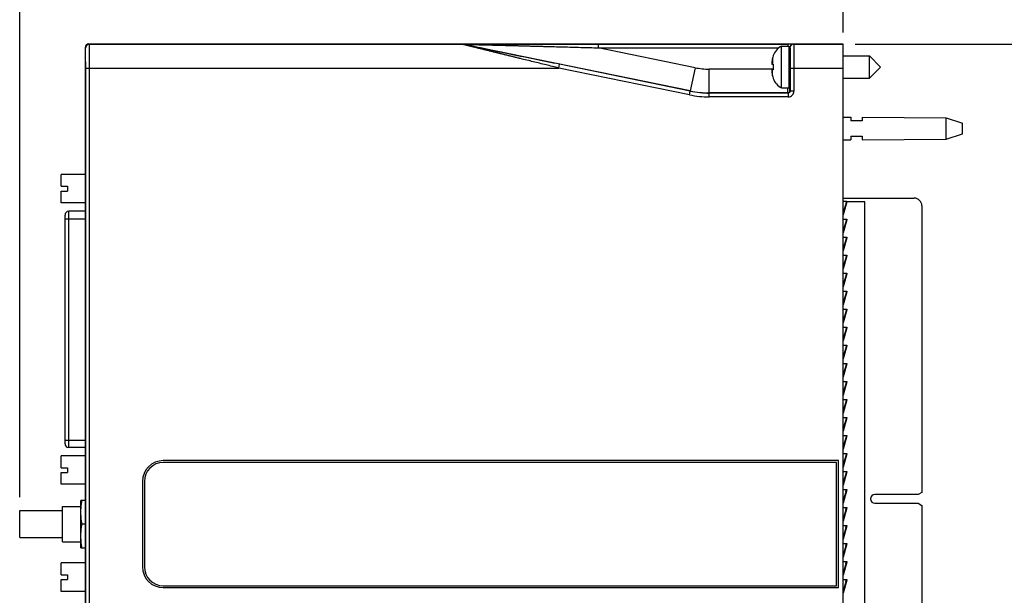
# Model space of a CAD drawing. Header units: inches. Extents: x 0 to 22, y 0 to 17.
# Tile 4 of 23: x 7.7 to 12.9, y 8.2 to 11.2. Entities that reach past the tile are written whole.
import ezdxf

# ---------------------------------------------------------------- set-up
doc = ezdxf.new("R2010")
doc.units = ezdxf.units.IN
doc.header["$LTSCALE"] = 1.21
doc.header["$MEASUREMENT"] = 0
doc.layers.get('0').update_dxf_attribs({"linetype": 'CONTINUOUS'})
doc.layers.add('DIMENSIONS', color=7, linetype='CONTINUOUS')
doc.styles.get("Standard").update_dxf_attribs({"font": 'txt', "width": 0.8})
doc.dimstyles.new('DIMSTYLE_2', dxfattribs={"dimtxt": 0.125, "dimasz": 0.18, "dimexe": 0.18, "dimexo": 0.0625, "dimgap": 0.09, "dimtad": 0, "dimtih": 1, "dimtoh": 1, "dimdec": 3, "dimzin": 4, "dimdsep": 46, "dimtxsty": 'STANDARD', "dimblk": '_FILLED', "dimblk1": '_FILLED', "dimblk2": '_FILLED', "dimcen": 0.09, "dimadec": 0, "dimazin": 0, "dimtp": 0.01, "dimtm": 0.01, "dimtfac": 1, "dimtdec": 3, "dimtofl": 0, "dimtmove": 0, "dimatfit": 3, "dimldrblk": '_FILLED', "dimfxl": 1, "dimtolj": 1, "dimtzin": 4, "dimarcsym": 0})

# ---------------------------------------------------------------- blocks, each defined once
blk = doc.blocks.new('_FILLED')
at = {"color": 0, "linetype": 'BYBLOCK'}
blk.add_solid([(0, 0), (-1, 0.174), (-1, -0.174)], dxfattribs=at)
blk = doc.blocks.new('*D11')
at = {"layer": 'DIMENSIONS', "color": 2, "linetype": 'CONTINUOUS'}
for p, q in [((7.6903, 8.6871), (7.6903, 11.9531)), ((12.0353, 11.1383), (12.0353, 11.9531)), ((7.6903, 11.8281), (9.0878, 11.8281)), ((12.0353, 11.8281), (10.6378, 11.8281))]:
    blk.add_line(p, q, dxfattribs=at)
at = {"layer": 'DIMENSIONS', "color": 2, "linetype": 'CONTINUOUS', "xscale": 0.18, "yscale": 0.18, "zscale": 0.18, "rotation": 180}
blk.add_blockref('_FILLED', (7.6903, 11.8281), dxfattribs=at)
at = {"layer": 'DIMENSIONS', "color": 2, "linetype": 'CONTINUOUS', "xscale": 0.18, "yscale": 0.18, "zscale": 0.18}
blk.add_blockref('_FILLED', (12.0353, 11.8281), dxfattribs=at)
at = {"layer": 'DIMENSIONS', "color": 2, "linetype": 'CONTINUOUS', "insert": (9.8628, 11.8906), "char_height": 0.125, "width": 1.425, "attachment_point": 2, "line_spacing_factor": 0.9}
blk.add_mtext('4.345{\\Ftxt.shx;\\W1.000000;\\H0.125000; }[110.36]', dxfattribs=at)
blk = doc.blocks.new('*D18')
at = {"layer": 'DIMENSIONS', "color": 2, "linetype": 'CONTINUOUS'}
for p, q in [((12.0978, 11.0775), (13.7903, 11.0775)), ((13.6653, 11.0775), (13.6653, 8.67)), ((13.6653, 6.0125), (13.6653, 8.42)), ((12.0978, 6.0125), (13.7903, 6.0125))]:
    blk.add_line(p, q, dxfattribs=at)
at = {"layer": 'DIMENSIONS', "color": 2, "linetype": 'CONTINUOUS', "xscale": 0.18, "yscale": 0.18, "zscale": 0.18}
for p, rotation in [((13.6653, 11.0775), 90), ((13.6653, 6.0125), 270)]:
    blk.add_blockref('_FILLED', p, dxfattribs=dict(at, rotation=rotation))
at = {"layer": 'DIMENSIONS', "color": 2, "linetype": 'CONTINUOUS', "insert": (13.6653, 8.6075), "char_height": 0.125, "width": 1.425, "attachment_point": 2, "line_spacing_factor": 0.9}
blk.add_mtext('5.065{\\Ftxt.shx;\\W1.000000;\\H0.125000; }[128.65]', dxfattribs=at)

msp = doc.modelspace()

# ---------------------------------------------------------------- linework, layer by layer
at = {"color": 9, "linetype": 'CONTINUOUS'}
for p, q in [((8.0575, 11.0758), (8.0553, 11.0781)), ((8.0575, 11.0758), (10.0276, 11.0758)), ((10.0276, 11.0758), (10.0276, 11.0761)), ((10.0316, 11.0754), (10.0316, 11.0756)), ((11.2284, 10.8302), (10.0316, 11.0756)), ((10.7431, 11.0773), (10.7431, 11.0573)), ((10.7431, 11.0773), (11.7433, 11.0773)), ((11.7433, 11.0773), (11.7433, 11.0663)), ((11.7733, 11.0771), (11.7746, 11.0758)), ((11.7746, 11.0758), (12.0353, 11.0758)), ((8.0375, 11.0558), (8.0353, 11.0581)), ((10.7431, 11.0573), (11.6959, 11.0573)), ((11.2535, 10.9526), (10.7431, 11.0573)), ((11.7503, 11.0572), (11.7533, 11.0571)), ((11.7533, 10.9955), (11.7533, 11.0571)), ((11.7533, 11.0571), (11.7546, 11.0558)), ((10.5349, 10.9508), (10.539, 10.9704)), ((11.2283, 10.829), (10.539, 10.9704)), ((11.6621, 11.002), (11.6621, 10.971)), ((11.7542, 10.9167), (11.7542, 10.9954)), ((8.0384, 6.1393), (8.0384, 10.9508)), ((8.0384, 10.9508), (10.5349, 10.9508)), ((8.0584, 6.1393), (8.0584, 10.9508)), ((11.2243, 10.8094), (10.5349, 10.9508)), ((11.2535, 10.9526), (11.2284, 10.8302)), ((11.3289, 10.82), (11.3289, 10.945)), ((11.6656, 10.945), (11.3289, 10.945)), ((11.6621, 10.9101), (11.6621, 10.9411)), ((11.7555, 10.9508), (11.7555, 10.8288)), ((11.7555, 10.9508), (12.0353, 10.9508)), ((11.7755, 10.9508), (11.7755, 10.8288)), ((11.2243, 10.8094), (11.2283, 10.829)), ((11.2283, 10.829), (11.2284, 10.8302)), ((11.3288, 10.8188), (11.3289, 10.82)), ((11.3288, 10.7988), (11.3288, 10.8188)), ((11.7455, 10.8188), (11.3288, 10.8188)), ((11.7443, 10.82), (11.3289, 10.82)), ((11.7455, 10.8188), (11.7443, 10.82)), ((11.7455, 10.8188), (11.7455, 10.7988)), ((11.7555, 10.8288), (11.7543, 10.83)), ((11.7755, 10.8288), (11.7555, 10.8288)), ((11.7455, 10.7988), (11.3288, 10.7988)), ((12.0529, 10.2481), (12.0496, 10.236)), ((7.9492, 8.949), (7.9492, 10.1951)), ((7.9295, 10.1557), (8.0379, 10.1557)), ((12.0529, 10.1531), (12.0496, 10.141)), ((12.0529, 10.0581), (12.0496, 10.046)), ((12.0529, 9.9631), (12.0496, 9.951)), ((12.0529, 9.8681), (12.0496, 9.856)), ((12.0529, 9.7731), (12.0496, 9.761)), ((12.0529, 9.6781), (12.0496, 9.666)), ((12.0529, 9.5831), (12.0496, 9.571)), ((12.0529, 9.4881), (12.0496, 9.476)), ((12.0529, 9.3931), (12.0496, 9.381)), ((12.0529, 9.2981), (12.0496, 9.286)), ((12.0529, 9.2031), (12.0496, 9.191)), ((12.0529, 9.1081), (12.0496, 9.096)), ((7.9295, 8.9884), (8.0379, 8.9884)), ((12.0529, 9.0131), (12.0496, 9.001)), ((12.0529, 8.9181), (12.0496, 8.906)), ((12.0529, 8.8231), (12.0496, 8.811)), ((12.0496, 8.716), (12.0529, 8.7281)), ((12.0496, 8.621), (12.0529, 8.6331)), ((12.0496, 8.526), (12.0529, 8.5381)), ((12.0496, 8.431), (12.0529, 8.4431)), ((12.0496, 8.336), (12.0529, 8.3481)), ((12.0496, 8.241), (12.0529, 8.2531))]:
    msp.add_line(p, q, dxfattribs=at)
at = {"color": 7, "linetype": 'CONTINUOUS'}
for p, q in [((8.0553, 11.0781), (8.1803, 11.0781)), ((8.1812, 11.0771), (8.1803, 11.0781)), ((8.1812, 11.0771), (8.1812, 11.0771)), ((8.7443, 11.076), (8.3062, 11.076)), ((8.8703, 11.0781), (8.8693, 11.0771)), ((8.8693, 11.0771), (8.8693, 11.0771)), ((8.8703, 11.0781), (11.6153, 11.0781)), ((11.6156, 11.0777), (11.6153, 11.0781)), ((12.0353, 11.0775), (11.6356, 11.0775)), ((11.7099, 10.8458), (11.7099, 11.0663)), ((11.7099, 11.0663), (11.7503, 11.0663)), ((11.7503, 10.8458), (11.7503, 11.0663)), ((12.0353, 6.0125), (12.0353, 11.0775)), ((8.0353, 11.0581), (8.0353, 11.0041)), ((11.6656, 11.0161), (11.6656, 11.0143)), ((12.0353, 11.0151), (12.1735, 11.0151)), ((12.1735, 10.897), (12.1735, 11.0151)), ((12.1735, 11.0151), (12.2325, 10.9561)), ((8.0375, 11.0019), (8.0353, 11.0041)), ((11.6591, 10.9713), (11.6656, 10.9706)), ((11.6656, 10.9706), (11.6656, 10.9561)), ((11.7542, 10.9954), (11.7547, 10.9954)), ((8.0379, 6.1362), (8.0379, 10.9539)), ((11.6656, 10.9415), (11.6591, 10.9408)), ((11.6656, 10.9561), (11.6656, 10.9415)), ((11.7542, 10.9167), (11.7547, 10.9167)), ((12.1735, 10.897), (12.2325, 10.9561)), ((11.6656, 10.8978), (11.6656, 10.896)), ((12.0353, 10.897), (12.1735, 10.897)), ((11.7099, 10.8458), (11.7503, 10.8458)), ((12.0353, 10.6921), (12.0753, 10.6918)), ((12.0753, 10.6918), (12.0753, 10.6721)), ((12.1353, 10.6721), (12.0753, 10.6721)), ((12.1353, 10.6913), (12.1353, 10.6721)), ((12.1353, 10.6913), (12.5791, 10.6881)), ((12.5791, 10.5761), (12.5791, 10.6881)), ((12.5791, 10.6881), (12.6653, 10.6601)), ((12.6653, 10.6041), (12.6653, 10.6601)), ((12.5791, 10.5761), (12.6653, 10.6041)), ((12.0353, 10.572), (12.0753, 10.5723)), ((12.0753, 10.5921), (12.0753, 10.5723)), ((12.0753, 10.5921), (12.1353, 10.5921)), ((12.1353, 10.5921), (12.1353, 10.5728)), ((12.1353, 10.5728), (12.5791, 10.5761)), ((7.909, 10.327), (7.909, 10.389)), ((8.0379, 10.389), (7.909, 10.389)), ((7.909, 10.327), (7.9425, 10.327)), ((7.909, 10.2394), (7.909, 10.3014)), ((7.909, 10.3014), (7.9425, 10.3014)), ((7.9425, 10.327), (7.9425, 10.3014)), ((8.0379, 10.2394), (7.909, 10.2394)), ((12.0353, 10.2645), (12.4103, 10.2645)), ((12.0353, 10.2481), (12.0548, 10.2481)), ((12.0525, 10.2458), (12.0353, 10.1888)), ((12.0545, 10.2452), (12.0353, 10.1761)), ((12.0545, 10.2452), (12.0353, 10.1819)), ((12.0526, 10.2459), (12.0525, 10.2458)), ((12.0525, 10.2458), (12.0545, 10.2452)), ((12.0529, 10.2481), (12.0526, 10.2459)), ((12.0545, 10.2454), (12.0545, 10.2452)), ((12.1503, 10.2456), (12.0546, 10.2456)), ((12.1503, 6.8456), (12.1503, 10.2456)), ((8.0379, 10.1951), (7.9492, 10.1951)), ((12.4503, 10.2245), (12.4503, 8.7123)), ((7.9295, 8.9687), (7.9295, 10.1754)), ((12.0353, 10.1531), (12.0548, 10.1531)), ((12.0525, 10.1508), (12.0353, 10.0938)), ((12.0545, 10.1502), (12.0353, 10.0811)), ((12.0545, 10.1502), (12.0353, 10.0869)), ((12.0526, 10.1509), (12.0525, 10.1508)), ((12.0525, 10.1508), (12.0545, 10.1502)), ((12.0529, 10.1531), (12.0526, 10.1509)), ((12.0545, 10.1504), (12.0545, 10.1502)), ((12.0353, 10.0581), (12.0548, 10.0581)), ((12.0525, 10.0558), (12.0353, 9.9988)), ((12.0545, 10.0552), (12.0353, 9.9861)), ((12.0545, 10.0552), (12.0353, 9.9919)), ((12.0526, 10.0559), (12.0525, 10.0558)), ((12.0525, 10.0558), (12.0545, 10.0552)), ((12.0529, 10.0581), (12.0526, 10.0559)), ((12.0545, 10.0554), (12.0545, 10.0552)), ((12.0353, 9.9631), (12.0548, 9.9631)), ((12.0525, 9.9608), (12.0353, 9.9038)), ((12.0545, 9.9602), (12.0353, 9.8911)), ((12.0545, 9.9602), (12.0353, 9.8969)), ((12.0526, 9.9609), (12.0525, 9.9608)), ((12.0525, 9.9608), (12.0545, 9.9602)), ((12.0529, 9.9631), (12.0526, 9.9609)), ((12.0545, 9.9604), (12.0545, 9.9602)), ((12.0353, 9.8681), (12.0548, 9.8681)), ((12.0525, 9.8658), (12.0353, 9.8088)), ((12.0545, 9.8652), (12.0353, 9.8019)), ((12.0545, 9.8652), (12.0353, 9.7961)), ((12.0526, 9.8659), (12.0525, 9.8658)), ((12.0525, 9.8658), (12.0545, 9.8652)), ((12.0529, 9.8681), (12.0526, 9.8659)), ((12.0545, 9.8654), (12.0545, 9.8652)), ((12.0353, 9.7731), (12.0548, 9.7731)), ((12.0525, 9.7708), (12.0353, 9.7138)), ((12.0545, 9.7702), (12.0353, 9.7069)), ((12.0545, 9.7702), (12.0353, 9.7011)), ((12.0526, 9.7709), (12.0525, 9.7708)), ((12.0525, 9.7708), (12.0545, 9.7702)), ((12.0529, 9.7731), (12.0526, 9.7709)), ((12.0545, 9.7704), (12.0545, 9.7702)), ((12.0353, 9.6781), (12.0548, 9.6781)), ((12.0525, 9.6758), (12.0353, 9.6188)), ((12.0545, 9.6752), (12.0353, 9.6061)), ((12.0545, 9.6752), (12.0353, 9.6119)), ((12.0526, 9.6759), (12.0525, 9.6758)), ((12.0525, 9.6758), (12.0545, 9.6752)), ((12.0529, 9.6781), (12.0526, 9.6759)), ((12.0545, 9.6754), (12.0545, 9.6752)), ((12.0353, 9.5831), (12.0548, 9.5831)), ((12.0525, 9.5808), (12.0353, 9.5238)), ((12.0545, 9.5802), (12.0353, 9.5111)), ((12.0545, 9.5802), (12.0353, 9.5169)), ((12.0526, 9.5809), (12.0525, 9.5808)), ((12.0525, 9.5808), (12.0545, 9.5802)), ((12.0529, 9.5831), (12.0526, 9.5809)), ((12.0545, 9.5804), (12.0545, 9.5802)), ((12.0353, 9.4881), (12.0548, 9.4881)), ((12.0525, 9.4858), (12.0353, 9.4288)), ((12.0545, 9.4852), (12.0353, 9.4161)), ((12.0545, 9.4852), (12.0353, 9.4219)), ((12.0526, 9.4859), (12.0525, 9.4858)), ((12.0525, 9.4858), (12.0545, 9.4852)), ((12.0529, 9.4881), (12.0526, 9.4859)), ((12.0545, 9.4854), (12.0545, 9.4852)), ((12.0353, 9.3931), (12.0548, 9.3931)), ((12.0525, 9.3908), (12.0353, 9.3338)), ((12.0545, 9.3902), (12.0353, 9.3211)), ((12.0545, 9.3902), (12.0353, 9.3269)), ((12.0526, 9.3909), (12.0525, 9.3908)), ((12.0525, 9.3908), (12.0545, 9.3902)), ((12.0529, 9.3931), (12.0526, 9.3909)), ((12.0545, 9.3904), (12.0545, 9.3902)), ((12.0353, 9.2981), (12.0548, 9.2981)), ((12.0525, 9.2958), (12.0353, 9.2388)), ((12.0545, 9.2952), (12.0353, 9.2261)), ((12.0545, 9.2952), (12.0353, 9.2319)), ((12.0526, 9.2959), (12.0525, 9.2958)), ((12.0525, 9.2958), (12.0545, 9.2952)), ((12.0529, 9.2981), (12.0526, 9.2959)), ((12.0545, 9.2954), (12.0545, 9.2952)), ((12.0353, 9.2031), (12.0548, 9.2031)), ((12.0525, 9.2008), (12.0353, 9.1438)), ((12.0545, 9.2002), (12.0353, 9.1311)), ((12.0545, 9.2002), (12.0353, 9.1369)), ((12.0526, 9.2009), (12.0525, 9.2008)), ((12.0525, 9.2008), (12.0545, 9.2002)), ((12.0529, 9.2031), (12.0526, 9.2009)), ((12.0545, 9.2004), (12.0545, 9.2002)), ((12.0353, 9.1081), (12.0548, 9.1081)), ((12.0525, 9.1058), (12.0353, 9.0488)), ((12.0545, 9.1052), (12.0353, 9.0361)), ((12.0545, 9.1052), (12.0353, 9.0419)), ((12.0526, 9.1059), (12.0525, 9.1058)), ((12.0525, 9.1058), (12.0545, 9.1052)), ((12.0529, 9.1081), (12.0526, 9.1059)), ((12.0545, 9.1054), (12.0545, 9.1052)), ((12.0353, 9.0131), (12.0548, 9.0131)), ((12.0525, 9.0108), (12.0353, 8.9538)), ((12.0545, 9.0102), (12.0353, 8.9411)), ((12.0545, 9.0102), (12.0353, 8.9469)), ((12.0526, 9.0109), (12.0525, 9.0108)), ((12.0525, 9.0108), (12.0545, 9.0102)), ((12.0529, 9.0131), (12.0526, 9.0109)), ((12.0545, 9.0104), (12.0545, 9.0102)), ((8.0379, 8.949), (7.9492, 8.949)), ((7.909, 8.8427), (7.909, 8.9047)), ((8.0379, 8.9047), (7.909, 8.9047)), ((12.0353, 8.9181), (12.0548, 8.9181)), ((12.0525, 8.9158), (12.0353, 8.8588)), ((12.0545, 8.9152), (12.0353, 8.8519)), ((12.0545, 8.9152), (12.0353, 8.8461)), ((12.0526, 8.9159), (12.0525, 8.9158)), ((12.0525, 8.9158), (12.0545, 8.9152)), ((12.0529, 8.9181), (12.0526, 8.9159)), ((12.0545, 8.9154), (12.0545, 8.9152)), ((7.909, 8.8427), (7.9425, 8.8427)), ((7.9425, 8.8427), (7.9425, 8.8171)), ((12.0103, 8.8801), (8.4479, 8.8801)), ((12.0003, 8.8701), (8.4479, 8.8701)), ((12.0003, 8.2201), (12.0003, 8.8701)), ((12.0103, 8.2101), (12.0103, 8.8801)), ((7.909, 8.7551), (7.909, 8.8171)), ((7.909, 8.8171), (7.9425, 8.8171)), ((12.0353, 8.8231), (12.0548, 8.8231)), ((12.0525, 8.8208), (12.0353, 8.7638)), ((12.0545, 8.8202), (12.0353, 8.7511)), ((12.0545, 8.8202), (12.0353, 8.7569)), ((12.0526, 8.8209), (12.0525, 8.8208)), ((12.0525, 8.8208), (12.0545, 8.8202)), ((12.0529, 8.8231), (12.0526, 8.8209)), ((12.0545, 8.8204), (12.0545, 8.8202)), ((8.0379, 8.7551), (7.909, 8.7551)), ((8.3379, 8.7701), (8.3379, 8.3201)), ((8.3479, 8.7701), (8.3479, 8.3201)), ((12.0353, 8.7281), (12.0548, 8.7281)), ((12.0529, 8.7281), (12.0526, 8.7259)), ((12.0525, 8.7258), (12.0353, 8.6688)), ((12.0545, 8.7252), (12.0353, 8.6561)), ((12.0545, 8.7252), (12.0353, 8.6619)), ((12.0526, 8.7259), (12.0525, 8.7258)), ((12.0525, 8.7258), (12.0545, 8.7252)), ((12.0545, 8.7254), (12.0545, 8.7252)), ((12.431, 8.7012), (12.2023, 8.7012)), ((12.4503, 8.7123), (12.431, 8.7012)), ((7.9153, 8.4521), (7.9153, 8.6381)), ((7.9153, 8.6381), (8.0133, 8.6381)), ((8.0133, 8.4201), (8.0133, 8.6701)), ((8.0379, 8.6701), (8.0133, 8.6701)), ((12.0353, 8.6331), (12.0548, 8.6331)), ((12.0525, 8.6308), (12.0353, 8.5738)), ((12.0545, 8.6302), (12.0353, 8.5611)), ((12.0545, 8.6302), (12.0353, 8.5669)), ((12.0526, 8.6309), (12.0525, 8.6308)), ((12.0525, 8.6308), (12.0545, 8.6302)), ((12.0529, 8.6331), (12.0526, 8.6309)), ((12.0545, 8.6304), (12.0545, 8.6302)), ((12.2023, 8.6547), (12.431, 8.6547)), ((12.431, 8.6547), (12.4503, 8.6436)), ((12.4503, 8.6436), (12.4503, 6.8656)), ((7.6903, 8.4736), (7.6903, 8.6166)), ((7.6903, 8.6166), (7.9153, 8.6166)), ((8.0379, 8.5451), (8.0184, 8.5451)), ((12.0353, 8.5381), (12.0548, 8.5381)), ((12.0525, 8.5358), (12.0353, 8.4788)), ((12.0545, 8.5352), (12.0353, 8.4661)), ((12.0545, 8.5352), (12.0353, 8.4719)), ((12.0526, 8.5359), (12.0525, 8.5358)), ((12.0525, 8.5358), (12.0545, 8.5352)), ((12.0529, 8.5381), (12.0526, 8.5359)), ((12.0545, 8.5354), (12.0545, 8.5352)), ((7.6903, 8.4736), (7.9153, 8.4736)), ((7.9153, 8.4521), (8.0133, 8.4521)), ((8.0133, 8.4201), (8.0379, 8.4201)), ((12.0353, 8.4431), (12.0548, 8.4431)), ((12.0525, 8.4408), (12.0353, 8.3838)), ((12.0545, 8.4402), (12.0353, 8.3711)), ((12.0545, 8.4402), (12.0353, 8.3769)), ((12.0526, 8.4409), (12.0525, 8.4408)), ((12.0525, 8.4408), (12.0545, 8.4402)), ((12.0529, 8.4431), (12.0526, 8.4409)), ((12.0545, 8.4404), (12.0545, 8.4402)), ((7.909, 8.278), (7.909, 8.34)), ((8.0379, 8.34), (7.909, 8.34)), ((12.0353, 8.3481), (12.0548, 8.3481)), ((12.0525, 8.3458), (12.0353, 8.2888)), ((12.0545, 8.3452), (12.0353, 8.2761)), ((12.0545, 8.3452), (12.0353, 8.2819)), ((12.0526, 8.3459), (12.0525, 8.3458)), ((12.0525, 8.3458), (12.0545, 8.3452)), ((12.0529, 8.3481), (12.0526, 8.3459)), ((12.0545, 8.3454), (12.0545, 8.3452)), ((7.909, 8.278), (7.9425, 8.278)), ((7.9425, 8.278), (7.9425, 8.2524)), ((7.909, 8.1904), (7.909, 8.2524)), ((7.909, 8.2524), (7.9425, 8.2524)), ((8.4479, 8.2201), (12.0003, 8.2201)), ((8.4479, 8.2101), (12.0103, 8.2101)), ((12.0353, 8.2531), (12.0548, 8.2531)), ((12.0525, 8.2508), (12.0353, 8.1938)), ((12.0545, 8.2502), (12.0353, 8.1811)), ((12.0545, 8.2502), (12.0353, 8.1869)), ((12.0526, 8.2509), (12.0525, 8.2508)), ((12.0525, 8.2508), (12.0545, 8.2502)), ((12.0529, 8.2531), (12.0526, 8.2509)), ((12.0545, 8.2504), (12.0545, 8.2502)), ((8.0379, 8.1904), (7.909, 8.1904))]:
    msp.add_line(p, q, dxfattribs=at)
at = {"color": 9, "linetype": 'CONTINUOUS'}
for centre, radius, start, end in [((8.0575, 11.0558), 0.02, 90.0052, 179.9948), ((10.0276, 11.0561), 0.02, 78.4093, 89.9996), ((10.0276, 11.0558), 0.02, 78.4093, 89.9996), ((11.7733, 11.0571), 0.02, 90.0052, 179.9948), ((11.7746, 11.0558), 0.02, 90.0052, 179.9948), ((11.3289, 11.3199), 0.375, 258.4089, 270.0001), ((11.3288, 11.3188), 0.52, 258.4089, 270.0001), ((11.3288, 11.3188), 0.5, 258.4087, 270.0003), ((11.3289, 11.32), 0.5, 258.4091, 269.9999), ((11.7443, 10.83), 0.01, 270.0052, 359.9948), ((11.7455, 10.8288), 0.03, 269.9993, 0.0007), ((11.7455, 10.8288), 0.01, 269.987, 0.013)]:
    msp.add_arc(centre, radius, start, end, dxfattribs=at)
at = {"color": 7, "linetype": 'CONTINUOUS'}
for centre, radius, start, end in [((8.2889, 11.2461), 0.2001, 237.1199, 237.5048), ((8.2889, 11.2461), 0.2001, 237.5048, 237.7065), ((8.7616, 11.2461), 0.2001, 302.2935, 302.4952), ((8.7616, 11.2461), 0.2001, 302.4952, 302.8801), ((11.753, 10.9835), 0.0933, 117.5225, 159.5639), ((11.7579, 10.9813), 0.0981, 160.3312, 167.8411), ((11.82, 10.97), 0.1616, 174.6476, 177.727), ((11.7147, 10.9802), 0.0563, 183.9284, 189.1086), ((11.8748, 10.9561), 0.2177, 167.821, 172.347), ((11.759, 10.9811), 0.0992, 165.5134, 167.823), ((11.7542, 10.9994), 0.00394, 180, 270), ((11.7147, 10.9319), 0.0563, 170.8914, 176.0716), ((11.8201, 10.9421), 0.1617, 182.2739, 185.3515), ((11.8748, 10.956), 0.2177, 187.653, 192.179), ((11.7579, 10.9308), 0.0981, 192.1589, 199.6688), ((11.7542, 10.9127), 0.00394, 90, 180), ((11.753, 10.9286), 0.0933, 200.4361, 242.4775), ((12.4103, 10.2245), 0.04, 0, 90), ((7.9492, 10.1754), 0.0197, 90, 180), ((7.9492, 8.9687), 0.0197, 180, 270), ((8.4479, 8.7701), 0.11, 90, 180), ((8.4479, 8.7701), 0.1, 90, 180), ((12.2023, 8.6779), 0.0232, 90, 270), ((8.4479, 8.3201), 0.11, 180, 270), ((8.4479, 8.3201), 0.1, 180, 270)]:
    msp.add_arc(centre, radius, start, end, dxfattribs=at)
for centre, major_axis, ratio, start_param, end_param in [((8.0553, 11.0581), (0.0141, -0.0141), 0.999924, 2.356233, 3.926953), ((11.6356, 11.0777), (0.02, 0), 0.008727, -3.132866, -1.570796), ((8.0375, 10.9539), (0, 0.048), 0.008727, -1.570796, -0.008727), ((11.7545, 10.9561), (0, 0.0492), 0.008727, 2.498701, 6.926077)]:
    msp.add_ellipse(centre, major_axis=major_axis, ratio=ratio, start_param=start_param, end_param=end_param, dxfattribs=at)
at = {"color": 9, "linetype": 'CONTINUOUS'}
for points, knots in [([(8.0584, 10.9508), (8.0584, 10.9549), (8.0584, 10.963), (8.0584, 10.975), (8.0584, 10.9868), (8.0583, 10.9983), (8.0583, 11.0093), (8.0582, 11.0197), (8.0582, 11.028), (8.0582, 11.0343), (8.0581, 11.0388), (8.0581, 11.043), (8.0581, 11.047), (8.058, 11.0508), (8.058, 11.0543), (8.058, 11.0576), (8.0579, 11.0606), (8.0579, 11.0634), (8.0578, 11.0659), (8.0578, 11.0678), (8.0578, 11.0692), (8.0578, 11.0702), (8.0577, 11.071), (8.0577, 11.0718), (8.0577, 11.0726), (8.0577, 11.0732), (8.0576, 11.0738), (8.0576, 11.0743), (8.0576, 11.0747), (8.0576, 11.0749), (8.0576, 11.0751), (8.0576, 11.0753), (8.0576, 11.0754), (8.0575, 11.0755), (8.0575, 11.0756), (8.0575, 11.0757), (8.0575, 11.0757), (8.0575, 11.0758), (8.0575, 11.0758), (8.0575, 11.0758), (8.0575, 11.0758), (8.0575, 11.0758)], [0, 0, 0, 0, 0.097468, 0.194008, 0.2887, 0.380642, 0.468959, 0.55281, 0.631396, 0.668479, 0.703969, 0.737782, 0.769838, 0.800059, 0.828375, 0.854718, 0.879024, 0.901237, 0.921303, 0.939174, 0.947274, 0.954809, 0.961776, 0.96817, 0.973988, 0.979226, 0.983881, 0.98795, 0.991432, 0.992951, 0.994324, 0.995548, 0.996625, 0.997554, 0.998335, 0.998969, 0.999455, 0.999644, 0.999797, 0.999915, 1, 1, 1, 1]), ([(10.0276, 11.0761), (10.0276, 11.0761), (10.0276, 11.0761), (10.0276, 11.0761), (10.0276, 11.0761), (10.0276, 11.0761), (10.0276, 11.0761), (10.0276, 11.0761), (10.0277, 11.0761), (10.0277, 11.0761), (10.0278, 11.0761), (10.0279, 11.0761), (10.028, 11.0761), (10.0282, 11.0761), (10.0283, 11.0761), (10.0285, 11.0761), (10.0287, 11.0761), (10.029, 11.0761), (10.0294, 11.0761), (10.0299, 11.0762), (10.0304, 11.0762), (10.0311, 11.0762), (10.0317, 11.0762), (10.0324, 11.0762), (10.0332, 11.0762), (10.034, 11.0762), (10.0348, 11.0762), (10.036, 11.0762), (10.0375, 11.0763), (10.0395, 11.0763), (10.0415, 11.0763), (10.0436, 11.0763), (10.0458, 11.0763), (10.048, 11.0764), (10.0503, 11.0764), (10.0526, 11.0764), (10.055, 11.0764), (10.0583, 11.0764), (10.0624, 11.0764), (10.0674, 11.0765), (10.0725, 11.0765), (10.0777, 11.0765), (10.083, 11.0765), (10.0883, 11.0766), (10.0937, 11.0766), (10.0991, 11.0766), (10.1064, 11.0766), (10.1155, 11.0767), (10.1266, 11.0767), (10.1378, 11.0767), (10.149, 11.0768), (10.1603, 11.0768), (10.1716, 11.0768), (10.183, 11.0768), (10.1944, 11.0769), (10.2058, 11.0769), (10.2173, 11.0769), (10.2326, 11.0769), (10.2518, 11.077), (10.275, 11.077), (10.2981, 11.077), (10.3214, 11.0771), (10.3446, 11.0771), (10.3679, 11.0771), (10.3913, 11.0772), (10.4146, 11.0772), (10.438, 11.0772), (10.4692, 11.0772), (10.5083, 11.0772), (10.5552, 11.0773), (10.6021, 11.0773), (10.6491, 11.0773), (10.6961, 11.0773), (10.7274, 11.0773), (10.7431, 11.0773)], [0, 0, 0, 0, 0.000006, 0.000011, 0.000017, 0.000034, 0.000058, 0.000088, 0.000124, 0.000215, 0.000332, 0.000474, 0.00064, 0.000831, 0.001046, 0.001284, 0.001546, 0.001829, 0.002462, 0.003178, 0.003972, 0.00484, 0.005776, 0.006776, 0.007835, 0.008949, 0.010114, 0.011326, 0.013879, 0.016583, 0.019417, 0.022362, 0.025405, 0.028533, 0.031736, 0.035005, 0.038331, 0.04171, 0.048602, 0.055645, 0.062813, 0.070085, 0.077445, 0.084881, 0.092381, 0.099938, 0.107544, 0.122885, 0.138366, 0.153961, 0.169651, 0.18542, 0.201257, 0.217152, 0.233098, 0.249087, 0.265116, 0.281179, 0.313394, 0.34571, 0.378108, 0.410575, 0.4431, 0.475674, 0.508289, 0.540942, 0.573625, 0.606336, 0.671824, 0.737384, 0.802996, 0.868644, 0.934317, 1, 1, 1, 1]), ([(10.5349, 10.9508), (10.5237, 10.9536), (10.5011, 10.9591), (10.4673, 10.9674), (10.4335, 10.9756), (10.3997, 10.9839), (10.366, 10.9921), (10.3379, 10.999), (10.3154, 11.0045), (10.2987, 11.0086), (10.2819, 11.0128), (10.2651, 11.0169), (10.2484, 11.021), (10.2317, 11.0251), (10.2151, 11.0292), (10.1985, 11.0332), (10.182, 11.0373), (10.1656, 11.0414), (10.1519, 11.0447), (10.1411, 11.0474), (10.133, 11.0494), (10.1249, 11.0514), (10.1169, 11.0534), (10.1089, 11.0553), (10.101, 11.0573), (10.0932, 11.0592), (10.0855, 11.0612), (10.0791, 11.0628), (10.074, 11.064), (10.0703, 11.0649), (10.0666, 11.0659), (10.063, 11.0668), (10.0594, 11.0677), (10.0559, 11.0685), (10.0524, 11.0694), (10.049, 11.0703), (10.0458, 11.0711), (10.0432, 11.0717), (10.0411, 11.0723), (10.0397, 11.0726), (10.0382, 11.073), (10.0369, 11.0733), (10.0356, 11.0737), (10.0343, 11.074), (10.0332, 11.0743), (10.0321, 11.0746), (10.0313, 11.0748), (10.0306, 11.0749), (10.0302, 11.0751), (10.0298, 11.0752), (10.0294, 11.0753), (10.0291, 11.0754), (10.0288, 11.0754), (10.0285, 11.0755), (10.0283, 11.0756), (10.0281, 11.0756), (10.0279, 11.0757), (10.0279, 11.0757), (10.0278, 11.0757), (10.0277, 11.0757), (10.0277, 11.0758), (10.0276, 11.0758), (10.0276, 11.0758), (10.0276, 11.0758), (10.0276, 11.0758), (10.0276, 11.0758), (10.0276, 11.0758), (10.0276, 11.0758)], [0, 0, 0, 0, 0.066656, 0.133297, 0.199902, 0.266454, 0.33293, 0.399302, 0.432439, 0.465536, 0.498587, 0.531585, 0.564522, 0.597386, 0.630165, 0.662843, 0.695399, 0.727808, 0.760034, 0.776063, 0.792028, 0.807918, 0.823721, 0.839425, 0.855011, 0.870457, 0.885734, 0.900804, 0.908246, 0.915615, 0.922901, 0.930094, 0.937178, 0.944136, 0.950946, 0.957583, 0.964012, 0.97019, 0.973169, 0.976063, 0.978863, 0.981558, 0.984137, 0.986586, 0.988889, 0.99103, 0.99299, 0.993896, 0.99475, 0.995548, 0.996288, 0.996967, 0.997583, 0.998135, 0.998618, 0.999031, 0.999211, 0.999373, 0.999516, 0.999641, 0.999747, 0.999835, 0.999904, 0.999954, 0.999986, 0.999995, 1, 1, 1, 1]), ([(10.0316, 11.0756), (10.0316, 11.0756), (10.0316, 11.0757), (10.0316, 11.0757), (10.0316, 11.0757), (10.0316, 11.0757), (10.0316, 11.0757), (10.0317, 11.0757), (10.0317, 11.0757), (10.0317, 11.0757), (10.0318, 11.0757), (10.0318, 11.0757), (10.0318, 11.0757), (10.0319, 11.0757), (10.032, 11.0757), (10.0322, 11.0757), (10.0324, 11.0757), (10.0326, 11.0757), (10.0328, 11.0757), (10.033, 11.0757), (10.0333, 11.0757), (10.0335, 11.0757), (10.0339, 11.0757), (10.0345, 11.0757), (10.0352, 11.0757), (10.0359, 11.0757), (10.0367, 11.0756), (10.0375, 11.0756), (10.0384, 11.0756), (10.0393, 11.0756), (10.0403, 11.0756), (10.0416, 11.0756), (10.0433, 11.0755), (10.0455, 11.0755), (10.0477, 11.0754), (10.05, 11.0754), (10.0523, 11.0753), (10.0547, 11.0753), (10.0571, 11.0752), (10.0596, 11.0752), (10.062, 11.0751), (10.0654, 11.0751), (10.0697, 11.075), (10.0749, 11.0748), (10.0801, 11.0747), (10.0854, 11.0746), (10.0908, 11.0745), (10.0961, 11.0743), (10.1016, 11.0742), (10.107, 11.0741), (10.1143, 11.0739), (10.1235, 11.0737), (10.1346, 11.0734), (10.1457, 11.0731), (10.1569, 11.0728), (10.1682, 11.0726), (10.1794, 11.0723), (10.1907, 11.072), (10.202, 11.0717), (10.2172, 11.0713), (10.2361, 11.0708), (10.2589, 11.0702), (10.2818, 11.0696), (10.3047, 11.0691), (10.3276, 11.0685), (10.3506, 11.0678), (10.3736, 11.0672), (10.3966, 11.0666), (10.4196, 11.066), (10.4427, 11.0654), (10.4735, 11.0646), (10.5119, 11.0636), (10.5581, 11.0623), (10.6043, 11.0611), (10.6506, 11.0598), (10.6968, 11.0586), (10.7277, 11.0577), (10.7431, 11.0573)], [0, 0, 0, 0, 0.000003, 0.000007, 0.000012, 0.00002, 0.000042, 0.000072, 0.000111, 0.000157, 0.000212, 0.000275, 0.000346, 0.000426, 0.000608, 0.000822, 0.001067, 0.001341, 0.001643, 0.001973, 0.002331, 0.002713, 0.00312, 0.004004, 0.004974, 0.006022, 0.00714, 0.008322, 0.009562, 0.010854, 0.012194, 0.013576, 0.016453, 0.019459, 0.022573, 0.025777, 0.02906, 0.032408, 0.035814, 0.039269, 0.042769, 0.046308, 0.053484, 0.060772, 0.068151, 0.075605, 0.083122, 0.090693, 0.098312, 0.10597, 0.113665, 0.129144, 0.144724, 0.160386, 0.176115, 0.191901, 0.207736, 0.223612, 0.239524, 0.255468, 0.287437, 0.319495, 0.351625, 0.383815, 0.416054, 0.448335, 0.480652, 0.512999, 0.545372, 0.577768, 0.610184, 0.675065, 0.739997, 0.804967, 0.869964, 0.934978, 1, 1, 1, 1]), ([(10.539, 10.9704), (10.5278, 10.9727), (10.5056, 10.9773), (10.4723, 10.9841), (10.439, 10.9909), (10.4057, 10.9978), (10.3724, 11.0046), (10.3447, 11.0103), (10.3226, 11.0149), (10.306, 11.0183), (10.2894, 11.0217), (10.2729, 11.0251), (10.2563, 11.0285), (10.2398, 11.0319), (10.2234, 11.0353), (10.2069, 11.0387), (10.1905, 11.0421), (10.1742, 11.0455), (10.1606, 11.0483), (10.1498, 11.0506), (10.1417, 11.0522), (10.1336, 11.0539), (10.1256, 11.0556), (10.1176, 11.0573), (10.1096, 11.0589), (10.1017, 11.0606), (10.0939, 11.0622), (10.0874, 11.0635), (10.0822, 11.0646), (10.0784, 11.0654), (10.0746, 11.0662), (10.0708, 11.067), (10.0671, 11.0678), (10.0634, 11.0686), (10.0598, 11.0693), (10.0562, 11.0701), (10.0527, 11.0708), (10.0499, 11.0714), (10.0476, 11.0719), (10.046, 11.0722), (10.0444, 11.0726), (10.0429, 11.0729), (10.0414, 11.0732), (10.04, 11.0735), (10.0386, 11.0738), (10.0373, 11.0741), (10.0363, 11.0743), (10.0355, 11.0745), (10.035, 11.0746), (10.0345, 11.0747), (10.034, 11.0748), (10.0336, 11.0749), (10.0332, 11.075), (10.0328, 11.0751), (10.0325, 11.0752), (10.0324, 11.0752), (10.0322, 11.0752), (10.0321, 11.0753), (10.032, 11.0753), (10.0319, 11.0753), (10.0318, 11.0753), (10.0317, 11.0754), (10.0317, 11.0754), (10.0316, 11.0754), (10.0316, 11.0754), (10.0316, 11.0754), (10.0316, 11.0754), (10.0316, 11.0754), (10.0316, 11.0754), (10.0316, 11.0754), (10.0316, 11.0754), (10.0316, 11.0754)], [0, 0, 0, 0, 0.065683, 0.131355, 0.197004, 0.262616, 0.328175, 0.393664, 0.426374, 0.459058, 0.49171, 0.524326, 0.556899, 0.589424, 0.621891, 0.654289, 0.686604, 0.71882, 0.750911, 0.766901, 0.782846, 0.798741, 0.814578, 0.830348, 0.846037, 0.861633, 0.877114, 0.892454, 0.900061, 0.907618, 0.915118, 0.922553, 0.929913, 0.937185, 0.944353, 0.951397, 0.958289, 0.964994, 0.968263, 0.971466, 0.974594, 0.977637, 0.980583, 0.983416, 0.98612, 0.988673, 0.991051, 0.992165, 0.993224, 0.994224, 0.99516, 0.996027, 0.996822, 0.997537, 0.99817, 0.998454, 0.998716, 0.998954, 0.999169, 0.99936, 0.999526, 0.999668, 0.999785, 0.999876, 0.999912, 0.999942, 0.999966, 0.999983, 0.999989, 0.999994, 1, 1, 1, 1]), ([(11.7733, 11.0771), (11.7733, 11.0771), (11.7733, 11.0771), (11.7733, 11.0771), (11.7733, 11.0771), (11.7733, 11.0771), (11.7733, 11.0771), (11.7733, 11.0771), (11.7732, 11.0771), (11.7732, 11.0771), (11.7732, 11.0771), (11.7731, 11.0771), (11.773, 11.0771), (11.7729, 11.0771), (11.7727, 11.0771), (11.7726, 11.0771), (11.7724, 11.0771), (11.7722, 11.0771), (11.7719, 11.0771), (11.7715, 11.0771), (11.771, 11.0772), (11.7704, 11.0772), (11.7697, 11.0772), (11.769, 11.0772), (11.7682, 11.0772), (11.7673, 11.0772), (11.7661, 11.0772), (11.7644, 11.0772), (11.7622, 11.0773), (11.7599, 11.0773), (11.7574, 11.0773), (11.7547, 11.0773), (11.752, 11.0773), (11.7491, 11.0773), (11.7463, 11.0773), (11.7443, 11.0773), (11.7433, 11.0773)], [0, 0, 0, 0, 0.000089, 0.000211, 0.000557, 0.001048, 0.001684, 0.002467, 0.003398, 0.004476, 0.005702, 0.008597, 0.01208, 0.01615, 0.020806, 0.026045, 0.031864, 0.038259, 0.045226, 0.060861, 0.078733, 0.098799, 0.121012, 0.145318, 0.171659, 0.199974, 0.230195, 0.296061, 0.368631, 0.447214, 0.531061, 0.619374, 0.711313, 0.806001, 0.902536, 1, 1, 1, 1]), ([(11.7746, 11.0758), (11.7746, 11.0758), (11.7746, 11.0758), (11.7746, 11.0758), (11.7746, 11.0758), (11.7746, 11.0757), (11.7746, 11.0757), (11.7746, 11.0756), (11.7746, 11.0755), (11.7746, 11.0754), (11.7746, 11.0753), (11.7747, 11.0751), (11.7747, 11.0749), (11.7747, 11.0747), (11.7747, 11.0743), (11.7747, 11.0738), (11.7748, 11.0732), (11.7748, 11.0726), (11.7748, 11.0718), (11.7748, 11.071), (11.7748, 11.0702), (11.7749, 11.0692), (11.7749, 11.0678), (11.7749, 11.0659), (11.775, 11.0634), (11.775, 11.0606), (11.775, 11.0576), (11.7751, 11.0543), (11.7751, 11.0508), (11.7751, 11.047), (11.7752, 11.043), (11.7752, 11.0388), (11.7752, 11.0343), (11.7753, 11.028), (11.7753, 11.0197), (11.7754, 11.0093), (11.7754, 10.9983), (11.7754, 10.9868), (11.7755, 10.975), (11.7755, 10.963), (11.7755, 10.9549), (11.7755, 10.9508)], [0, 0, 0, 0, 0.000085, 0.000204, 0.000357, 0.000545, 0.001032, 0.001665, 0.002446, 0.003375, 0.004452, 0.005676, 0.007049, 0.008568, 0.01205, 0.016119, 0.020774, 0.026012, 0.03183, 0.038224, 0.045191, 0.052726, 0.060826, 0.078697, 0.098763, 0.120976, 0.145282, 0.171625, 0.199941, 0.230162, 0.262218, 0.296031, 0.331521, 0.368604, 0.44719, 0.531041, 0.619358, 0.7113, 0.805992, 0.902532, 1, 1, 1, 1]), ([(8.0384, 10.9508), (8.0384, 10.9542), (8.0384, 10.961), (8.0384, 10.9711), (8.0384, 10.981), (8.0383, 10.9907), (8.0383, 10.9999), (8.0382, 11.0087), (8.0382, 11.0157), (8.0382, 11.021), (8.0381, 11.0247), (8.0381, 11.0282), (8.0381, 11.0316), (8.038, 11.0348), (8.038, 11.0377), (8.038, 11.0405), (8.0379, 11.0431), (8.0379, 11.0454), (8.0378, 11.0475), (8.0378, 11.0491), (8.0378, 11.0503), (8.0378, 11.0511), (8.0377, 11.0518), (8.0377, 11.0525), (8.0377, 11.0531), (8.0377, 11.0536), (8.0376, 11.0541), (8.0376, 11.0545), (8.0376, 11.0549), (8.0376, 11.0551), (8.0376, 11.0552), (8.0376, 11.0554), (8.0376, 11.0555), (8.0375, 11.0556), (8.0375, 11.0556), (8.0375, 11.0557), (8.0375, 11.0558), (8.0375, 11.0558), (8.0375, 11.0558), (8.0375, 11.0558), (8.0375, 11.0558), (8.0375, 11.0558)], [0, 0, 0, 0, 0.097464, 0.194, 0.288687, 0.380625, 0.468933, 0.552783, 0.631368, 0.668446, 0.703934, 0.737749, 0.769806, 0.800023, 0.828332, 0.854671, 0.878981, 0.9012, 0.921269, 0.939139, 0.947238, 0.954774, 0.961742, 0.968138, 0.973958, 0.979197, 0.983851, 0.987917, 0.991394, 0.992912, 0.994282, 0.995504, 0.996579, 0.997507, 0.998292, 0.998933, 0.999431, 0.999626, 0.999785, 0.999909, 1, 1, 1, 1]), ([(11.7546, 11.0558), (11.7546, 11.0558), (11.7546, 11.0558), (11.7546, 11.0558), (11.7546, 11.0558), (11.7546, 11.0558), (11.7546, 11.0557), (11.7546, 11.0556), (11.7546, 11.0556), (11.7546, 11.0555), (11.7547, 11.0554), (11.7547, 11.0552), (11.7547, 11.0551), (11.7547, 11.0549), (11.7547, 11.0545), (11.7547, 11.0541), (11.7548, 11.0536), (11.7548, 11.0531), (11.7548, 11.0525), (11.7548, 11.0518), (11.7548, 11.0511), (11.7549, 11.0503), (11.7549, 11.0491), (11.7549, 11.0475), (11.755, 11.0454), (11.755, 11.0431), (11.755, 11.0405), (11.7551, 11.0377), (11.7551, 11.0348), (11.7551, 11.0316), (11.7552, 11.0282), (11.7552, 11.0247), (11.7552, 11.021), (11.7553, 11.0157), (11.7553, 11.0087), (11.7554, 10.9999), (11.7554, 10.9907), (11.7554, 10.981), (11.7555, 10.9711), (11.7555, 10.961), (11.7555, 10.9542), (11.7555, 10.9508)], [0, 0, 0, 0, 0.000092, 0.000218, 0.000379, 0.000576, 0.00108, 0.001725, 0.002511, 0.003441, 0.004515, 0.005736, 0.007106, 0.008623, 0.012098, 0.016158, 0.020806, 0.026041, 0.031859, 0.038255, 0.045224, 0.052762, 0.060863, 0.078735, 0.098797, 0.121009, 0.145323, 0.171673, 0.19999, 0.230206, 0.262252, 0.296059, 0.331553, 0.368641, 0.447223, 0.53106, 0.619374, 0.71131, 0.805998, 0.902538, 1, 1, 1, 1]), ([(11.7543, 10.83), (11.7543, 10.83), (11.7543, 10.83), (11.7543, 10.83), (11.7543, 10.83), (11.7543, 10.83), (11.7543, 10.8301), (11.7543, 10.8301), (11.7543, 10.8302), (11.7543, 10.8303), (11.7543, 10.8303), (11.7542, 10.8305), (11.7542, 10.8307), (11.7542, 10.831), (11.7542, 10.8313), (11.7542, 10.8317), (11.7541, 10.8321), (11.7541, 10.8326), (11.7541, 10.8331), (11.7541, 10.8337), (11.7541, 10.8343), (11.754, 10.8352), (11.754, 10.8365), (11.754, 10.8381), (11.7539, 10.84), (11.7539, 10.842), (11.7539, 10.8442), (11.7538, 10.8465), (11.7538, 10.849), (11.7538, 10.8517), (11.7537, 10.8556), (11.7537, 10.8608), (11.7536, 10.8675), (11.7535, 10.8747), (11.7535, 10.8823), (11.7535, 10.8904), (11.7534, 10.8989), (11.7534, 10.9076), (11.7534, 10.9136), (11.7534, 10.9166)], [0, 0, 0, 0, 0.000098, 0.000227, 0.000388, 0.000583, 0.001074, 0.0017, 0.002458, 0.003351, 0.004379, 0.005543, 0.008289, 0.011592, 0.015451, 0.019862, 0.024824, 0.030335, 0.036391, 0.04299, 0.050128, 0.057802, 0.074747, 0.0938, 0.114934, 0.138111, 0.163286, 0.190414, 0.21945, 0.250349, 0.283065, 0.353723, 0.430921, 0.514151, 0.602865, 0.696445, 0.794265, 0.89568, 1, 1, 1, 1]), ([(11.7443, 10.82), (11.7443, 10.82), (11.7443, 10.82), (11.7443, 10.82), (11.7443, 10.82), (11.7443, 10.8201), (11.7443, 10.8201), (11.7443, 10.8202), (11.7443, 10.8203), (11.7443, 10.8204), (11.7442, 10.8205), (11.7442, 10.8207), (11.7442, 10.821), (11.7442, 10.8214), (11.7442, 10.8218), (11.7442, 10.8222), (11.7441, 10.8227), (11.7441, 10.8233), (11.7441, 10.8239), (11.7441, 10.8246), (11.744, 10.8255), (11.744, 10.8268), (11.744, 10.8286), (11.7439, 10.8305), (11.7439, 10.8326), (11.7439, 10.8349), (11.7438, 10.8374), (11.7438, 10.8401), (11.7438, 10.8429), (11.7437, 10.8448), (11.7437, 10.8458)], [0, 0, 0, 0, 0.000338, 0.000781, 0.00201, 0.003712, 0.005895, 0.008565, 0.011721, 0.015366, 0.019499, 0.02923, 0.040914, 0.054547, 0.070125, 0.087643, 0.107092, 0.128467, 0.151758, 0.176956, 0.20405, 0.263887, 0.33117, 0.40579, 0.487627, 0.576547, 0.672406, 0.775048, 0.884305, 1, 1, 1, 1])]:
    msp.add_open_spline(points, degree=3, knots=knots, dxfattribs=at)
at = {"color": 7, "linetype": 'CONTINUOUS'}
for points, knots in [([(8.3062, 11.076), (8.3022, 11.076), (8.2941, 11.076), (8.2821, 11.076), (8.2704, 11.076), (8.2589, 11.0761), (8.248, 11.0761), (8.2375, 11.0762), (8.2278, 11.0762), (8.2201, 11.0763), (8.2143, 11.0764), (8.2103, 11.0764), (8.2065, 11.0764), (8.203, 11.0765), (8.1997, 11.0765), (8.1966, 11.0766), (8.1939, 11.0766), (8.1913, 11.0767), (8.1894, 11.0767), (8.188, 11.0767), (8.187, 11.0768), (8.1862, 11.0768), (8.1854, 11.0768), (8.1846, 11.0768), (8.184, 11.0769), (8.1834, 11.0769), (8.1828, 11.0769), (8.1825, 11.0769), (8.1822, 11.077), (8.182, 11.077), (8.1818, 11.077), (8.1817, 11.077), (8.1816, 11.077), (8.1815, 11.077), (8.1814, 11.077), (8.1813, 11.077), (8.1813, 11.0771), (8.1813, 11.0771), (8.1812, 11.0771), (8.1812, 11.0771), (8.1812, 11.0771)], [0, 0, 0, 0, 0.097138, 0.193359, 0.287761, 0.379431, 0.467509, 0.551173, 0.629606, 0.702081, 0.735881, 0.767948, 0.798197, 0.826548, 0.852935, 0.877306, 0.899606, 0.919783, 0.937784, 0.945951, 0.953555, 0.960591, 0.967058, 0.972954, 0.978278, 0.983026, 0.987198, 0.99079, 0.992368, 0.9938, 0.995087, 0.996227, 0.997221, 0.998068, 0.998768, 0.999323, 0.999545, 0.999732, 0.999883, 1, 1, 1, 1]), ([(8.8693, 11.0771), (8.8693, 11.0771), (8.8693, 11.0771), (8.8692, 11.0771), (8.8692, 11.0771), (8.8692, 11.077), (8.8691, 11.077), (8.869, 11.077), (8.8689, 11.077), (8.8688, 11.077), (8.8687, 11.077), (8.8685, 11.077), (8.8683, 11.077), (8.8681, 11.0769), (8.8677, 11.0769), (8.8671, 11.0769), (8.8665, 11.0769), (8.8659, 11.0768), (8.8651, 11.0768), (8.8643, 11.0768), (8.8635, 11.0768), (8.8625, 11.0767), (8.8611, 11.0767), (8.8592, 11.0767), (8.8567, 11.0766), (8.8539, 11.0766), (8.8508, 11.0765), (8.8475, 11.0765), (8.844, 11.0764), (8.8402, 11.0764), (8.8362, 11.0764), (8.8304, 11.0763), (8.8227, 11.0762), (8.813, 11.0762), (8.8025, 11.0761), (8.7916, 11.0761), (8.7801, 11.076), (8.7684, 11.076), (8.7564, 11.076), (8.7483, 11.076), (8.7443, 11.076)], [0, 0, 0, 0, 0.000117, 0.000268, 0.000455, 0.000677, 0.001231, 0.001932, 0.002779, 0.003773, 0.004913, 0.006199, 0.007632, 0.00921, 0.012802, 0.016973, 0.021721, 0.027045, 0.032941, 0.039409, 0.046445, 0.054049, 0.062217, 0.080218, 0.100395, 0.122695, 0.147065, 0.173453, 0.201804, 0.232053, 0.26412, 0.297919, 0.370394, 0.448827, 0.532492, 0.620569, 0.712239, 0.806641, 0.902862, 1, 1, 1, 1]), ([(12.0548, 10.2481), (12.0548, 10.2478), (12.0548, 10.2474), (12.0548, 10.2467), (12.0547, 10.2461), (12.0546, 10.2456), (12.0545, 10.2454)], [0, 0, 0, 0, 0.251927, 0.502277, 0.751444, 1, 1, 1, 1]), ([(12.0548, 10.1531), (12.0548, 10.1528), (12.0548, 10.1524), (12.0548, 10.1517), (12.0547, 10.1511), (12.0546, 10.1506), (12.0545, 10.1504)], [0, 0, 0, 0, 0.251927, 0.502277, 0.751444, 1, 1, 1, 1]), ([(12.0548, 10.0581), (12.0548, 10.0578), (12.0548, 10.0574), (12.0548, 10.0567), (12.0547, 10.0561), (12.0546, 10.0556), (12.0545, 10.0554)], [0, 0, 0, 0, 0.251927, 0.502277, 0.751444, 1, 1, 1, 1]), ([(12.0548, 9.9631), (12.0548, 9.9628), (12.0548, 9.9624), (12.0548, 9.9617), (12.0547, 9.9611), (12.0546, 9.9606), (12.0545, 9.9604)], [0, 0, 0, 0, 0.251927, 0.502277, 0.751444, 1, 1, 1, 1]), ([(12.0548, 9.8681), (12.0548, 9.8678), (12.0548, 9.8674), (12.0548, 9.8667), (12.0547, 9.8661), (12.0546, 9.8656), (12.0545, 9.8654)], [0, 0, 0, 0, 0.251927, 0.502277, 0.751444, 1, 1, 1, 1]), ([(12.0548, 9.7731), (12.0548, 9.7728), (12.0548, 9.7724), (12.0548, 9.7717), (12.0547, 9.7711), (12.0546, 9.7706), (12.0545, 9.7704)], [0, 0, 0, 0, 0.251927, 0.502277, 0.751444, 1, 1, 1, 1]), ([(12.0548, 9.6781), (12.0548, 9.6778), (12.0548, 9.6774), (12.0548, 9.6767), (12.0547, 9.6761), (12.0546, 9.6756), (12.0545, 9.6754)], [0, 0, 0, 0, 0.251927, 0.502277, 0.751444, 1, 1, 1, 1]), ([(12.0548, 9.5831), (12.0548, 9.5828), (12.0548, 9.5824), (12.0548, 9.5817), (12.0547, 9.5811), (12.0546, 9.5806), (12.0545, 9.5804)], [0, 0, 0, 0, 0.251927, 0.502277, 0.751444, 1, 1, 1, 1]), ([(12.0548, 9.4881), (12.0548, 9.4878), (12.0548, 9.4874), (12.0548, 9.4867), (12.0547, 9.4861), (12.0546, 9.4856), (12.0545, 9.4854)], [0, 0, 0, 0, 0.251927, 0.502277, 0.751444, 1, 1, 1, 1]), ([(12.0548, 9.3931), (12.0548, 9.3928), (12.0548, 9.3924), (12.0548, 9.3917), (12.0547, 9.3911), (12.0546, 9.3906), (12.0545, 9.3904)], [0, 0, 0, 0, 0.251927, 0.502277, 0.751444, 1, 1, 1, 1]), ([(12.0548, 9.2981), (12.0548, 9.2978), (12.0548, 9.2974), (12.0548, 9.2967), (12.0547, 9.2961), (12.0546, 9.2956), (12.0545, 9.2954)], [0, 0, 0, 0, 0.251927, 0.502277, 0.751444, 1, 1, 1, 1]), ([(12.0548, 9.2031), (12.0548, 9.2028), (12.0548, 9.2024), (12.0548, 9.2017), (12.0547, 9.2011), (12.0546, 9.2006), (12.0545, 9.2004)], [0, 0, 0, 0, 0.251927, 0.502277, 0.751444, 1, 1, 1, 1]), ([(12.0548, 9.1081), (12.0548, 9.1078), (12.0548, 9.1074), (12.0548, 9.1067), (12.0547, 9.1061), (12.0546, 9.1056), (12.0545, 9.1054)], [0, 0, 0, 0, 0.251927, 0.502277, 0.751444, 1, 1, 1, 1]), ([(12.0548, 9.0131), (12.0548, 9.0128), (12.0548, 9.0124), (12.0548, 9.0117), (12.0547, 9.0111), (12.0546, 9.0106), (12.0545, 9.0104)], [0, 0, 0, 0, 0.251927, 0.502277, 0.751444, 1, 1, 1, 1]), ([(12.0548, 8.9181), (12.0548, 8.9178), (12.0548, 8.9174), (12.0548, 8.9167), (12.0547, 8.9161), (12.0546, 8.9156), (12.0545, 8.9154)], [0, 0, 0, 0, 0.251927, 0.502277, 0.751444, 1, 1, 1, 1]), ([(12.0548, 8.8231), (12.0548, 8.8228), (12.0548, 8.8224), (12.0548, 8.8217), (12.0547, 8.8211), (12.0546, 8.8206), (12.0545, 8.8204)], [0, 0, 0, 0, 0.251927, 0.502277, 0.751444, 1, 1, 1, 1]), ([(12.0548, 8.7281), (12.0548, 8.7278), (12.0548, 8.7274), (12.0548, 8.7267), (12.0547, 8.7261), (12.0546, 8.7256), (12.0545, 8.7254)], [0, 0, 0, 0, 0.251927, 0.502277, 0.751444, 1, 1, 1, 1]), ([(8.0133, 8.6076), (8.0133, 8.6102), (8.0133, 8.6154), (8.0136, 8.6232), (8.014, 8.6311), (8.0146, 8.6389), (8.0154, 8.6467), (8.0165, 8.6571), (8.0176, 8.6649), (8.0184, 8.6701)], [0, 0, 0, 0, 0.124865, 0.249746, 0.374657, 0.49961, 0.624615, 0.749681, 1, 1, 1, 1]), ([(12.0548, 8.6331), (12.0548, 8.6328), (12.0548, 8.6324), (12.0548, 8.6317), (12.0547, 8.6311), (12.0546, 8.6306), (12.0545, 8.6304)], [0, 0, 0, 0, 0.251927, 0.502277, 0.751444, 1, 1, 1, 1]), ([(8.0184, 8.5451), (8.0176, 8.5502), (8.0165, 8.558), (8.0154, 8.5684), (8.0146, 8.5762), (8.014, 8.584), (8.0136, 8.5919), (8.0133, 8.5997), (8.0133, 8.6049), (8.0133, 8.6076)], [0, 0, 0, 0, 0.250319, 0.375385, 0.50039, 0.625343, 0.750254, 0.875135, 1, 1, 1, 1]), ([(8.0133, 8.4826), (8.0133, 8.4852), (8.0133, 8.4904), (8.0136, 8.4982), (8.014, 8.5061), (8.0146, 8.5139), (8.0154, 8.5217), (8.0165, 8.5321), (8.0176, 8.5399), (8.0184, 8.5451)], [0, 0, 0, 0, 0.124865, 0.249746, 0.374657, 0.49961, 0.624615, 0.749681, 1, 1, 1, 1]), ([(12.0548, 8.5381), (12.0548, 8.5378), (12.0548, 8.5374), (12.0548, 8.5367), (12.0547, 8.5361), (12.0546, 8.5356), (12.0545, 8.5354)], [0, 0, 0, 0, 0.251927, 0.502277, 0.751444, 1, 1, 1, 1]), ([(8.0184, 8.4201), (8.0176, 8.4252), (8.0165, 8.433), (8.0154, 8.4434), (8.0146, 8.4512), (8.014, 8.459), (8.0136, 8.4669), (8.0133, 8.4747), (8.0133, 8.4799), (8.0133, 8.4826)], [0, 0, 0, 0, 0.250319, 0.375385, 0.50039, 0.625343, 0.750254, 0.875135, 1, 1, 1, 1]), ([(12.0548, 8.4431), (12.0548, 8.4428), (12.0548, 8.4424), (12.0548, 8.4417), (12.0547, 8.4411), (12.0546, 8.4406), (12.0545, 8.4404)], [0, 0, 0, 0, 0.251927, 0.502277, 0.751444, 1, 1, 1, 1]), ([(12.0548, 8.3481), (12.0548, 8.3478), (12.0548, 8.3474), (12.0548, 8.3467), (12.0547, 8.3461), (12.0546, 8.3456), (12.0545, 8.3454)], [0, 0, 0, 0, 0.251927, 0.502277, 0.751444, 1, 1, 1, 1]), ([(12.0548, 8.2531), (12.0548, 8.2528), (12.0548, 8.2524), (12.0548, 8.2517), (12.0547, 8.2511), (12.0546, 8.2506), (12.0545, 8.2504)], [0, 0, 0, 0, 0.251927, 0.502277, 0.751444, 1, 1, 1, 1])]:
    msp.add_open_spline(points, degree=3, knots=knots, dxfattribs=at)

# ---------------------------------------------------------------- dimensions: what is measured, and where the dimension line sits
at = {"layer": 'DIMENSIONS', "color": 2, "linetype": 'CONTINUOUS'}
for base, p1, p2, angle, picture, middle in [((7.6903, 11.8281), (12.0353, 11.1383), (7.6903, 8.6871), 180, '*D11', (9.7128, 11.8281)), ((13.6653, 6.0125), (12.0978, 11.0775), (12.0978, 6.0125), 270, '*D18', (13.5153, 8.545))]:
    dim = msp.add_linear_dim(base=base, p1=p1, p2=p2, angle=angle, dimstyle='DIMSTYLE_2', dxfattribs=at)
    dim.commit()
    dim.dimension.update_dxf_attribs({"geometry": picture, "text_midpoint": middle, "dimtype": 160})

doc.saveas('drawing.dxf')
